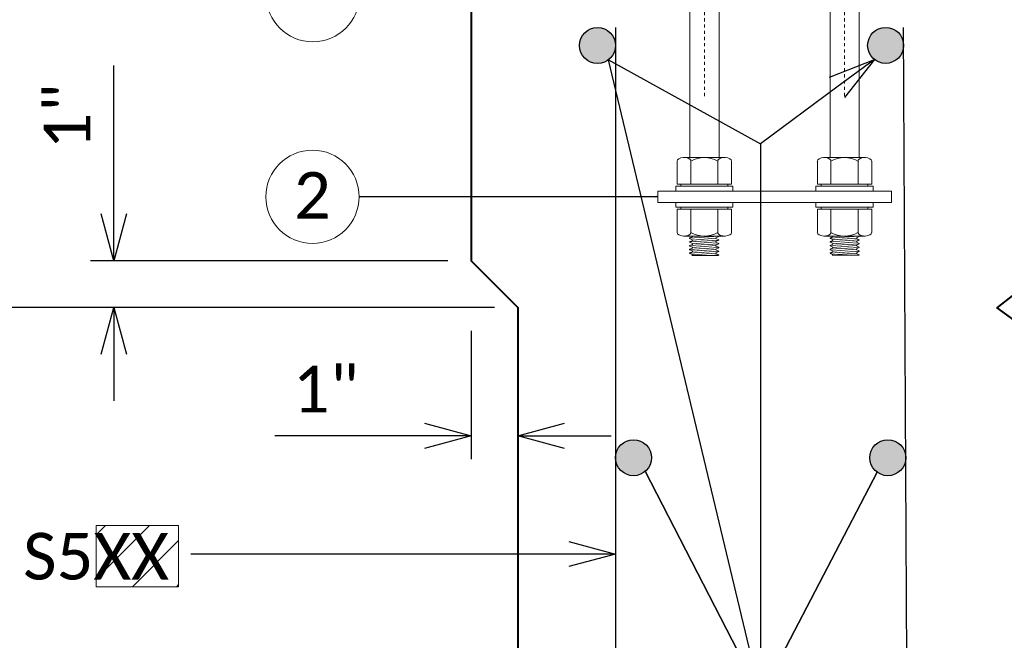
# Model space of a CAD drawing. Extents: x 5346 to 20707, y 13094 to 24070.
# Tile 2 of 14: x 5367 to 5398, y 23876 to 23896. Entities that reach past the tile are written whole.
import ezdxf
from ezdxf import colors
from ezdxf.entities.mleader import LeaderData, LeaderLine
from ezdxf.math import Vec2, Vec3

# ---------------------------------------------------------------- set-up
doc = ezdxf.new("R2010")
doc.units = 0
doc.header["$MEASUREMENT"] = 0
doc.linetypes.add('Wisdot4', pattern=[0.28125, 0.125, -0.0625, 0.03125, -0.0625])
doc.layers.add('B_ANNO_DESIGN_NOTES', color=1, linetype='Continuous', lineweight=18, true_color=0xff0000)
for name, color, linetype, lineweight in [('B_ANNO_DIM', 7, 'Continuous', 18), ('B_CNTR', 1, 'Wisdot4', 18), ('B_CONC_PPT', 12, 'Continuous', 40), ('B_REBAR', 5, 'Continuous', 25), ('B_STEEL_BOLT', 3, 'Continuous', 18)]:
    doc.layers.add(name, color=color, linetype=linetype, lineweight=lineweight)
doc.styles.add('Annotative', font='calibri.ttf', dxfattribs={"height": 0.0625})
doc.styles.get("Standard").update_dxf_attribs({"font": 'calibri.ttf'})
doc.dimstyles.new('Annotative', dxfattribs={"dimscale": 0, "dimtxt": 0.0625, "dimasz": 0.0625, "dimexe": 0.03125, "dimexo": 0.03125, "dimgap": 0.03125, "dimtad": 1, "dimdec": 3, "dimzin": 3, "dimdsep": 46, "dimlunit": 4, "dimtxsty": 'Standard', "dimblk": 'OPEN30', "dimcen": 0.03125, "dimaunit": 1, "dimadec": 0, "dimazin": 3, "dimtfac": 0.75, "dimtdec": 3, "dimtofl": 0, "dimtmove": 0, "dimatfit": 3, "dimldrblk": 'OPEN30', "dimfxl": 1, "dimtfill": 1, "dimfrac": 1, "dimtolj": 1, "dimtzin": 0, "dimarcsym": 0})

# ---------------------------------------------------------------- blocks, each defined once
blk = doc.blocks.new('AnonymousCell11')
at = {"layer": 'B_CNTR', "ltscale": 0.5}
for p, q in [((0.004002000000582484, -4.452638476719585), (0.004002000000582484, 1.399604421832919)), ((3.005502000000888, -4.452638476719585), (3.005502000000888, 1.399604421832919))]:
    blk.add_line(p, q, dxfattribs=at)
at = {"layer": 'B_STEEL_BOLT'}
for p, q in [((-0.1400700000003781, 0.7643819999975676), (-0.308153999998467, 0.7563779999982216)), ((-0.2961479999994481, 0.7643819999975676), (-0.308153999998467, 0.7603799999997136)), ((-0.308153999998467, 0.7523759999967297), (-0.308153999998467, 0.7603799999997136)), ((-0.308153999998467, 0.7523759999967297), (-0.2481239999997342, 0.7243620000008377)), ((0.3161580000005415, 0.7163579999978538), (-0.308153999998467, 0.6763379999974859)), ((-0.2481239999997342, 0.7083539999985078), (-0.308153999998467, 0.6803399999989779)), ((-0.308153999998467, 0.6723359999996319), (-0.308153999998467, 0.6803399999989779)), ((-0.308153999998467, 0.6723359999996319), (-0.2481239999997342, 0.644322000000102)), ((0.3161580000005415, 0.636318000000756), (-0.308153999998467, 0.5962980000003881)), ((-0.2961479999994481, 0.7643819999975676), (0.2681339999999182, 0.7643819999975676)), ((0.2561280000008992, 0.7563779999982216), (-0.2481239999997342, 0.7163579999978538)), ((-0.2481239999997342, 0.7243620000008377), (-0.2481239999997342, 0.7083539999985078)), ((0.2561280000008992, 0.6763379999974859), (-0.2481239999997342, 0.636318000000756)), ((-0.2481239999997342, 0.644322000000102), (-0.2481239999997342, 0.628313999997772)), ((0.2561280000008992, 0.7643819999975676), (0.2561280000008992, 0.7483740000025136)), ((0.2561280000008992, 0.7483740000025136), (0.3161580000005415, 0.7243620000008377)), ((0.3161580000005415, 0.7123559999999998), (0.2561280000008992, 0.6883440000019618)), ((0.2561280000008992, 0.6883440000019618), (0.2561280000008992, 0.6683339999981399)), ((0.2561280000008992, 0.6683339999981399), (0.3161580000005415, 0.644322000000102)), ((0.3161580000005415, 0.7123559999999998), (0.3161580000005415, 0.7203599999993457)), ((0.3161580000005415, 0.632315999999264), (0.3161580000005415, 0.644322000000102)), ((2.861429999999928, 0.7643819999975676), (2.693346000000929, 0.7563779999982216)), ((2.705351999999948, 0.7643819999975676), (2.693346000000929, 0.7603799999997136)), ((2.693346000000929, 0.7523759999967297), (2.693346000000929, 0.7603799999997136)), ((2.693346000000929, 0.7523759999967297), (2.753376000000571, 0.7243620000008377)), ((3.317657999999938, 0.7163579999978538), (2.693346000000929, 0.6763379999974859)), ((2.753376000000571, 0.7083539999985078), (2.693346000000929, 0.6803399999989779)), ((2.693346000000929, 0.6723359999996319), (2.693346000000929, 0.6803399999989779)), ((2.693346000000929, 0.6723359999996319), (2.753376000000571, 0.644322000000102)), ((3.317657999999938, 0.636318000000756), (2.693346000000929, 0.5962980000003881)), ((2.705351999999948, 0.7643819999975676), (3.269634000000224, 0.7643819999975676)), ((3.257628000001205, 0.7563779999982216), (2.753376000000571, 0.7163579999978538)), ((2.753376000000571, 0.7243620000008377), (2.753376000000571, 0.7083539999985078)), ((3.257628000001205, 0.6763379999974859), (2.753376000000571, 0.636318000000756)), ((2.753376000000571, 0.644322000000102), (2.753376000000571, 0.628313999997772)), ((3.257628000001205, 0.7643819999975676), (3.257628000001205, 0.7483740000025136)), ((3.257628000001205, 0.7483740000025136), (3.317657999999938, 0.7243620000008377)), ((3.317657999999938, 0.7123559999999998), (3.257628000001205, 0.6883440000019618)), ((3.257628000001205, 0.6883440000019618), (3.257628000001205, 0.6683339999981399)), ((3.257628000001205, 0.6683339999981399), (3.317657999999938, 0.644322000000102)), ((3.317657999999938, 0.7123559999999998), (3.317657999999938, 0.7203599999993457)), ((3.317657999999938, 0.632315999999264), (3.317657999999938, 0.644322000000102)), ((-0.2481239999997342, 0.628313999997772), (-0.308153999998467, 0.6003000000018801)), ((-0.308153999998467, 0.5922959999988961), (-0.308153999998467, 0.6003000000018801)), ((-0.308153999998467, 0.5922959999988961), (-0.2481239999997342, 0.5642820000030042)), ((0.3161580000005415, 0.5562780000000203), (-0.308153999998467, 0.5162579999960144)), ((-0.2481239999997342, 0.5482740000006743), (-0.308153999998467, 0.5202600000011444)), ((-0.308153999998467, 0.5122560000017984), (-0.308153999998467, 0.5202600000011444)), ((-0.308153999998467, 0.5122560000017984), (-0.2481239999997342, 0.4842419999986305)), ((0.3161580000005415, 0.4762380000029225), (-0.308153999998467, 0.4362179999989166)), ((-0.2481239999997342, 0.4682339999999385), (-0.308153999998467, 0.4402199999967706)), ((-0.308153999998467, 0.4322160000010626), (-0.308153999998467, 0.4402199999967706)), ((-0.308153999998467, 0.4322160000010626), (-0.2481239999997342, 0.4042019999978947)), ((0.2561280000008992, 0.5962980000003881), (-0.2481239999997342, 0.5562780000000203)), ((-0.2481239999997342, 0.5642820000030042), (-0.2481239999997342, 0.5482740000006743)), ((0.2561280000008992, 0.5162579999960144), (-0.2481239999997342, 0.4762380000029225)), ((-0.2481239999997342, 0.4842419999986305), (-0.2481239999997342, 0.4682339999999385)), ((0.2561280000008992, 0.4362179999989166), (-0.2481239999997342, 0.3961979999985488)), ((0.3161580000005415, 0.632315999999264), (0.2561280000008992, 0.6083040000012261)), ((0.2561280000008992, 0.6083040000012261), (0.2561280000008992, 0.5882940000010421)), ((0.2561280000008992, 0.5882940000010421), (0.3161580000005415, 0.5642820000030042)), ((0.3161580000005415, 0.5522759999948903), (0.2561280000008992, 0.5282640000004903)), ((0.2561280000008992, 0.5282640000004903), (0.2561280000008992, 0.5082539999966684)), ((0.2561280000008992, 0.5082539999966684), (0.3161580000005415, 0.4842419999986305)), ((0.3161580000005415, 0.4722359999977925), (0.2561280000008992, 0.4482239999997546)), ((0.2561280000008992, 0.4482239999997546), (0.2561280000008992, 0.4282139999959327)), ((0.2561280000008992, 0.4282139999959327), (0.3161580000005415, 0.4042019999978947)), ((0.3161580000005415, 0.5522759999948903), (0.3161580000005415, 0.5642820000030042)), ((0.3161580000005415, 0.4722359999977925), (0.3161580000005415, 0.4842419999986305)), ((2.753376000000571, 0.628313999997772), (2.693346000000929, 0.6003000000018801)), ((2.693346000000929, 0.5922959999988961), (2.693346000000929, 0.6003000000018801)), ((2.693346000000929, 0.5922959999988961), (2.753376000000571, 0.5642820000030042)), ((3.317657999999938, 0.5562780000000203), (2.693346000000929, 0.5162579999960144)), ((2.753376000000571, 0.5482740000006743), (2.693346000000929, 0.5202600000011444)), ((2.693346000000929, 0.5122560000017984), (2.693346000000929, 0.5202600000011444)), ((2.693346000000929, 0.5122560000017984), (2.753376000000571, 0.4842419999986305)), ((3.317657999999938, 0.4762380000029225), (2.693346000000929, 0.4362179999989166)), ((2.753376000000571, 0.4682339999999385), (2.693346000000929, 0.4402199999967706)), ((2.693346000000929, 0.4322160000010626), (2.693346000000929, 0.4402199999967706)), ((2.693346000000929, 0.4322160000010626), (2.753376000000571, 0.4042019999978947)), ((3.257628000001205, 0.5962980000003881), (2.753376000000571, 0.5562780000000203)), ((2.753376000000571, 0.5642820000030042), (2.753376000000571, 0.5482740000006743)), ((3.257628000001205, 0.5162579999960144), (2.753376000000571, 0.4762380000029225)), ((2.753376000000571, 0.4842419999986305), (2.753376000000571, 0.4682339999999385)), ((3.257628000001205, 0.4362179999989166), (2.753376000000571, 0.3961979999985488)), ((3.317657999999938, 0.632315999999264), (3.257628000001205, 0.6083040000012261)), ((3.257628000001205, 0.6083040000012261), (3.257628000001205, 0.5882940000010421)), ((3.257628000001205, 0.5882940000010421), (3.317657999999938, 0.5642820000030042)), ((3.317657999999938, 0.5522759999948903), (3.257628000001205, 0.5282640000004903)), ((3.257628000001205, 0.5282640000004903), (3.257628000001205, 0.5082539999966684)), ((3.257628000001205, 0.5082539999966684), (3.317657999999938, 0.4842419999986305)), ((3.317657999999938, 0.4722359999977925), (3.257628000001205, 0.4482239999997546)), ((3.257628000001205, 0.4482239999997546), (3.257628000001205, 0.4282139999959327)), ((3.257628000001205, 0.4282139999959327), (3.317657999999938, 0.4042019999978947)), ((3.317657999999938, 0.5522759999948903), (3.317657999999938, 0.5642820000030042)), ((3.317657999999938, 0.4722359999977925), (3.317657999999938, 0.4842419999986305)), ((-0.5802899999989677, 0.2801399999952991), (-0.5802899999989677, -0.2161080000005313)), ((-0.4362179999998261, 0.3561779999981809), (0.4402200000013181, 0.3561779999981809)), ((0.3161580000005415, 0.3961979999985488), (-0.308153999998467, 0.3561779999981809)), ((-0.2481239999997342, 0.3881940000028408), (-0.308153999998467, 0.3601799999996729)), ((-0.308153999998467, 0.3521760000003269), (-0.308153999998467, 0.3601799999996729)), ((-0.2881439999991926, 0.2961479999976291), (-0.2881439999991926, -0.2161080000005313)), ((-0.2481239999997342, 0.4042019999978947), (-0.2481239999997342, 0.3881940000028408)), ((0.3161580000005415, 0.3921959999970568), (0.2561280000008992, 0.3681839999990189)), ((0.2561280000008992, 0.3681839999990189), (0.2561280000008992, 0.3561779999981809)), ((0.2921459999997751, 0.2961479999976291), (0.2921459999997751, -0.2161080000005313)), ((0.3161580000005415, 0.3921959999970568), (0.3161580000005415, 0.4042019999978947)), ((0.5842920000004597, 0.2801399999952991), (0.5842920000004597, -0.2161080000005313)), ((2.421210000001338, 0.2801399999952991), (2.421210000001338, -0.2161080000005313)), ((2.56528199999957, 0.3561779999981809), (3.441720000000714, 0.3561779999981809)), ((3.317657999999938, 0.3961979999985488), (2.693346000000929, 0.3561779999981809)), ((2.753376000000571, 0.3881940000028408), (2.693346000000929, 0.3601799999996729)), ((2.693346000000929, 0.3521760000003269), (2.693346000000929, 0.3601799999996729)), ((2.713356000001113, 0.2961479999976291), (2.713356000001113, -0.2161080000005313)), ((2.753376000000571, 0.4042019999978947), (2.753376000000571, 0.3881940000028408)), ((3.317657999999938, 0.3921959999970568), (3.257628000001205, 0.3681839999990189)), ((3.257628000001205, 0.3681839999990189), (3.257628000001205, 0.3561779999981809)), ((3.293646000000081, 0.2961479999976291), (3.293646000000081, -0.2161080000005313)), ((3.317657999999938, 0.3921959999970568), (3.317657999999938, 0.4042019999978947)), ((3.585792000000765, 0.2801399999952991), (3.585792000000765, -0.2161080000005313)), ((-0.6123059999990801, -0.2601299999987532), (0.6123059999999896, -0.2601299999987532)), ((-0.6123059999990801, -0.3601799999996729), (-0.6123059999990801, -0.2601299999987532)), ((-0.5802899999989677, -0.2161080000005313), (0.5842920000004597, -0.2161080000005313)), ((-0.5002500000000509, -0.2161080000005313), (-0.5002500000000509, -0.2601299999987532)), ((-0.3081539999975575, -5.76809399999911), (-0.3081539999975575, -0.3601799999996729)), ((0.316158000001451, -5.76809399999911), (0.316158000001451, -0.3601799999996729)), ((0.5042520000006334, -0.2161080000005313), (0.5042520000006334, -0.2601299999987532)), ((0.6123059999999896, -0.3601799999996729), (0.6123059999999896, -0.2601299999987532)), ((0.6123059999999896, -0.3481739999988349), (0.6123059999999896, -0.2601299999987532)), ((2.389194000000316, -0.2601299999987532), (3.613806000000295, -0.2601299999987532)), ((2.389194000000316, -0.3601799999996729), (2.389194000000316, -0.2601299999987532)), ((2.421210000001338, -0.2161080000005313), (3.585792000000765, -0.2161080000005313)), ((2.501250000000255, -0.2161080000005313), (2.501250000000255, -0.2601299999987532)), ((2.693346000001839, -5.76809399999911), (2.693346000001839, -0.3601799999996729)), ((3.317658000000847, -5.76809399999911), (3.317658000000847, -0.3601799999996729)), ((3.505752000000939, -0.2161080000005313), (3.505752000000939, -0.2601299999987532)), ((3.613806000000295, -0.3601799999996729), (3.613806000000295, -0.2601299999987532)), ((3.613806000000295, -0.3481739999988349), (3.613806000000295, -0.2601299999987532)), ((-0.5802899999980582, -5.844132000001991), (-0.5802899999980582, -6.340379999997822)), ((-0.4362179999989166, -5.76809399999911), (0.4402200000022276, -5.76809399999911)), ((-0.2881439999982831, -5.828124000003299), (-0.2881439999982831, -6.340379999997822)), ((0.2921460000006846, -5.828124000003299), (0.2921460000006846, -6.340379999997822)), ((0.5842920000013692, -5.844132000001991), (0.5842920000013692, -6.340379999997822)), ((2.421210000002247, -5.844132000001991), (2.421210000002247, -6.340379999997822)), ((2.565282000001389, -5.76809399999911), (3.441720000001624, -5.76809399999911)), ((2.713356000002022, -5.828124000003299), (2.713356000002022, -6.340379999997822)), ((3.29364600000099, -5.828124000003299), (3.29364600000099, -6.340379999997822)), ((3.585792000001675, -5.844132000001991), (3.585792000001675, -6.340379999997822)), ((-0.6123059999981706, -6.384401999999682), (0.6123060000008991, -6.384401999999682)), ((-0.6123059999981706, -6.484452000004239), (-0.6123059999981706, -6.384401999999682)), ((-0.5802899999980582, -6.340379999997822), (0.5842920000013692, -6.340379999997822)), ((-0.5002499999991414, -6.340379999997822), (-0.5002499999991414, -6.384401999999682)), ((0.5042520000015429, -6.340379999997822), (0.5042520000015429, -6.384401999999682)), ((0.6123060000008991, -6.484452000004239), (0.6123060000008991, -6.384401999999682)), ((0.6123060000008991, -6.472445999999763), (0.6123060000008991, -6.384401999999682)), ((2.389194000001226, -6.384401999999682), (3.613806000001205, -6.384401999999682)), ((2.389194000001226, -6.484452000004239), (2.389194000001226, -6.384401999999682)), ((2.421210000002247, -6.340379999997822), (3.585792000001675, -6.340379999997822)), ((2.501250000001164, -6.340379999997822), (2.501250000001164, -6.384401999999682)), ((3.505752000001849, -6.340379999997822), (3.505752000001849, -6.384401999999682)), ((3.613806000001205, -6.484452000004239), (3.613806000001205, -6.384401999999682)), ((3.613806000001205, -6.472445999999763), (3.613806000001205, -6.384401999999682)), ((-0.6129240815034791, -6.732576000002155), (-0.6129240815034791, -6.832625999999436)), ((0.6116879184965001, -6.732576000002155), (0.6116879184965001, -6.832625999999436)), ((0.6116879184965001, -6.744581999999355), (0.6116879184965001, -6.832625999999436)), ((2.389194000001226, -6.732576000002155), (2.389194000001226, -6.832626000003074)), ((3.613806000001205, -6.732576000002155), (3.613806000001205, -6.832626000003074)), ((3.613806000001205, -6.744581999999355), (3.613806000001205, -6.832626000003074)), ((-0.6129240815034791, -6.832625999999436), (0.6116879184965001, -6.832625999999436)), ((-0.5809080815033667, -7.372895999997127), (-0.5809080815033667, -6.876647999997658)), ((-0.5809080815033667, -6.876647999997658), (0.5836739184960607, -6.876647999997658)), ((-0.5008680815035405, -6.876647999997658), (-0.5008680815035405, -6.832625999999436)), ((-0.2887620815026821, -7.388903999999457), (-0.2887620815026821, -6.876647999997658)), ((0.2915279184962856, -7.388903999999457), (0.2915279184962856, -6.876647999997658)), ((0.5036339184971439, -6.876647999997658), (0.5036339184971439, -6.832625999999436)), ((0.5836739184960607, -7.372895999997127), (0.5836739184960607, -6.876647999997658)), ((2.389194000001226, -6.832626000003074), (3.613806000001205, -6.832626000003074)), ((2.421210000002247, -7.372896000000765), (2.421210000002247, -6.876648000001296)), ((2.421210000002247, -6.876648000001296), (3.585792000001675, -6.876648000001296)), ((2.501250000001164, -6.876648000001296), (2.501250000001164, -6.832626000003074)), ((2.713356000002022, -7.388904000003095), (2.713356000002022, -6.876648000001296)), ((3.29364600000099, -7.388904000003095), (3.29364600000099, -6.876648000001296)), ((3.505752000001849, -6.876648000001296), (3.505752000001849, -6.832626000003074)), ((3.585792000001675, -7.372896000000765), (3.585792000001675, -6.876648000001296)), ((-0.4368360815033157, -7.44893399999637), (0.4396019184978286, -7.44893399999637)), ((-0.31423333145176, -7.494257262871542), (0.3100786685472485, -7.454237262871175)), ((-0.31423333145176, -7.490255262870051), (-0.2542033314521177, -7.466243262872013)), ((-0.31423333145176, -7.490255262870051), (-0.31423333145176, -7.502261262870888)), ((-0.2542033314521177, -7.526273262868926), (-0.31423333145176, -7.502261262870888)), ((-0.31423333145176, -7.574297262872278), (0.3100786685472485, -7.53427726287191)), ((-0.31423333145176, -7.570295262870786), (-0.2542033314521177, -7.546283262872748)), ((-0.31423333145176, -7.570295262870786), (-0.31423333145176, -7.582301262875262)), ((-0.2542033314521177, -7.606313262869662), (-0.31423333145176, -7.582301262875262)), ((-0.2542033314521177, -7.466243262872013), (-0.2542033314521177, -7.454237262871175)), ((-0.2542033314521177, -7.53427726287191), (0.2500486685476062, -7.494257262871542)), ((-0.2542033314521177, -7.546283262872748), (-0.2542033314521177, -7.526273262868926)), ((-0.2542033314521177, -7.614317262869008), (0.2500486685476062, -7.574297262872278)), ((0.2500486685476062, -7.486253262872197), (0.3100786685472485, -7.458239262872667)), ((0.2500486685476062, -7.502261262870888), (0.2500486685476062, -7.486253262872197)), ((0.3100786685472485, -7.530275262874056), (0.2500486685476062, -7.502261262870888)), ((0.2500486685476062, -7.566293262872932), (0.3100786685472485, -7.538279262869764)), ((0.2500486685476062, -7.582301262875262), (0.2500486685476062, -7.566293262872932)), ((0.3100786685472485, -7.610315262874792), (0.2500486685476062, -7.582301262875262)), ((0.3100786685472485, -7.450235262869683), (0.3100786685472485, -7.458239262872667)), ((0.3100786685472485, -7.530275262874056), (0.3100786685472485, -7.538279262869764)), ((2.565282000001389, -7.448934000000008), (3.441720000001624, -7.448934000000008)), ((2.692720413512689, -7.492472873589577), (3.317032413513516, -7.452452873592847)), ((2.692720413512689, -7.488470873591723), (2.75275041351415, -7.464458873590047)), ((2.692720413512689, -7.488470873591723), (2.692720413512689, -7.500476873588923)), ((2.75275041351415, -7.524488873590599), (2.692720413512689, -7.500476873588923)), ((2.692720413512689, -7.572512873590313), (3.317032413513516, -7.532492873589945)), ((2.692720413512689, -7.568510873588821), (2.75275041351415, -7.544498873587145)), ((2.692720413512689, -7.568510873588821), (2.692720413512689, -7.580516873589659)), ((2.75275041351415, -7.604528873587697), (2.692720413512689, -7.580516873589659)), ((2.75275041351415, -7.464458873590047), (2.75275041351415, -7.452452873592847)), ((2.75275041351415, -7.532492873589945), (3.257002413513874, -7.492472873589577)), ((2.75275041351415, -7.544498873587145), (2.75275041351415, -7.524488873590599)), ((2.75275041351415, -7.612532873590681), (3.257002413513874, -7.572512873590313)), ((3.257002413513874, -7.484468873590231), (3.317032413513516, -7.456454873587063)), ((3.257002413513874, -7.500476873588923), (3.257002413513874, -7.484468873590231)), ((3.317032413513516, -7.528490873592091), (3.257002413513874, -7.500476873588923)), ((3.257002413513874, -7.564508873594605), (3.317032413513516, -7.536494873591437)), ((3.257002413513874, -7.580516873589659), (3.257002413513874, -7.564508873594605)), ((3.317032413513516, -7.608530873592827), (3.257002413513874, -7.580516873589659)), ((3.317032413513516, -7.448450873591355), (3.317032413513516, -7.456454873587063)), ((3.317032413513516, -7.528490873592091), (3.317032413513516, -7.536494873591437)), ((-0.31423333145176, -7.654337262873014), (0.3100786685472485, -7.614317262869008)), ((-0.31423333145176, -7.650335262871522), (-0.2542033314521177, -7.626323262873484)), ((-0.31423333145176, -7.650335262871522), (-0.31423333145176, -7.66234126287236)), ((-0.2542033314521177, -7.686353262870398), (-0.31423333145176, -7.66234126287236)), ((-0.31423333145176, -7.73437726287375), (0.3100786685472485, -7.694357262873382)), ((-0.31423333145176, -7.730375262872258), (-0.2542033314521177, -7.70636326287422)), ((-0.31423333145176, -7.730375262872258), (-0.31423333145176, -7.742381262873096)), ((-0.2542033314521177, -7.766393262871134), (-0.31423333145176, -7.742381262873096)), ((-0.31423333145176, -7.814417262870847), (0.3100786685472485, -7.77439726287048)), ((-0.31423333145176, -7.810415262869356), (-0.2542033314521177, -7.786403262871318)), ((-0.2542033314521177, -7.626323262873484), (-0.2542033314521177, -7.606313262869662)), ((-0.2542033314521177, -7.694357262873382), (0.2500486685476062, -7.654337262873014)), ((-0.2542033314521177, -7.70636326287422), (-0.2542033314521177, -7.686353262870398)), ((-0.2542033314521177, -7.77439726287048), (0.2500486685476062, -7.73437726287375)), ((-0.2542033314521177, -7.786403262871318), (-0.2542033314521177, -7.766393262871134)), ((0.2500486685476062, -7.646333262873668), (0.3100786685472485, -7.618319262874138)), ((0.2500486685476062, -7.66234126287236), (0.2500486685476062, -7.646333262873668)), ((0.3100786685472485, -7.69035526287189), (0.2500486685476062, -7.66234126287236)), ((0.2500486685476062, -7.726373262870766), (0.3100786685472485, -7.698359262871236)), ((0.2500486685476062, -7.742381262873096), (0.2500486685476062, -7.726373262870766)), ((0.3100786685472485, -7.770395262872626), (0.2500486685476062, -7.742381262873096)), ((0.2500486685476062, -7.806413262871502), (0.3100786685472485, -7.778399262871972)), ((0.3100786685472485, -7.610315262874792), (0.3100786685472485, -7.618319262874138)), ((0.3100786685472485, -7.69035526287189), (0.3100786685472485, -7.698359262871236)), ((0.3100786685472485, -7.770395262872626), (0.3100786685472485, -7.778399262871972)), ((2.692720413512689, -7.652552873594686), (3.317032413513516, -7.612532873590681)), ((2.692720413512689, -7.648550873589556), (2.75275041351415, -7.624538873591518)), ((2.692720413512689, -7.648550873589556), (2.692720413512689, -7.660556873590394)), ((2.75275041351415, -7.684568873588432), (2.692720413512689, -7.660556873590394)), ((2.692720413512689, -7.732592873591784), (3.317032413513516, -7.692572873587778)), ((2.692720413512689, -7.728590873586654), (2.75275041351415, -7.704578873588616)), ((2.692720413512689, -7.728590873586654), (2.692720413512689, -7.74059687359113)), ((2.75275041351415, -7.764608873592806), (2.692720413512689, -7.74059687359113)), ((2.692720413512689, -7.81263287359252), (3.317032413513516, -7.772612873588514)), ((2.692720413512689, -7.808630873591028), (2.75275041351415, -7.78461887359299)), ((2.75275041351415, -7.624538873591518), (2.75275041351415, -7.604528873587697)), ((2.75275041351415, -7.692572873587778), (3.257002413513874, -7.652552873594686)), ((2.75275041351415, -7.704578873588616), (2.75275041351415, -7.684568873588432)), ((2.75275041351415, -7.772612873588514), (3.257002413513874, -7.732592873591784)), ((2.75275041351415, -7.78461887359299), (2.75275041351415, -7.764608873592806)), ((3.257002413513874, -7.644548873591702), (3.317032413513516, -7.616534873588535)), ((3.257002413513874, -7.660556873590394), (3.257002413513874, -7.644548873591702)), ((3.317032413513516, -7.688570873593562), (3.257002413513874, -7.660556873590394)), ((3.257002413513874, -7.724588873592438), (3.317032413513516, -7.696574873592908)), ((3.257002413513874, -7.74059687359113), (3.257002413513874, -7.724588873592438)), ((3.317032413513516, -7.76861087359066), (3.257002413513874, -7.74059687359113)), ((3.257002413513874, -7.804628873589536), (3.317032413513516, -7.776614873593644)), ((3.317032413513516, -7.608530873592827), (3.317032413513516, -7.616534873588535)), ((3.317032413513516, -7.688570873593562), (3.317032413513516, -7.696574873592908)), ((3.317032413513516, -7.76861087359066), (3.317032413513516, -7.776614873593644)), ((-0.31423333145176, -7.810415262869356), (-0.31423333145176, -7.818419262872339)), ((-0.2542033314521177, -7.846433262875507), (-0.31423333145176, -7.822421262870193)), ((0.2980726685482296, -7.862441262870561), (-0.2662093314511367, -7.862441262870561)), ((-0.2542033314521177, -7.854437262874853), (0.2500486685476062, -7.814417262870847)), ((-0.2542033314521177, -7.862441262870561), (-0.2542033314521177, -7.846433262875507)), ((0.14199466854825, -7.862441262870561), (0.3100786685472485, -7.854437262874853)), ((0.2500486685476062, -7.822421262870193), (0.2500486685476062, -7.806413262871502)), ((0.3100786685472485, -7.850435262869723), (0.2500486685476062, -7.822421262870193)), ((0.2980726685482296, -7.862441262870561), (0.3100786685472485, -7.858439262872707)), ((0.3100786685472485, -7.850435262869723), (0.3100786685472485, -7.858439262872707)), ((2.692720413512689, -7.808630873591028), (2.692720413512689, -7.816634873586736)), ((2.75275041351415, -7.844648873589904), (2.692720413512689, -7.820636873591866)), ((3.305026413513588, -7.860656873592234), (2.740744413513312, -7.860656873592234)), ((2.75275041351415, -7.85265287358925), (3.257002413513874, -7.81263287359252)), ((2.75275041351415, -7.860656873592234), (2.75275041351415, -7.844648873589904)), ((3.148948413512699, -7.860656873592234), (3.317032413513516, -7.85265287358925)), ((3.257002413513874, -7.820636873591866), (3.257002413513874, -7.804628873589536)), ((3.317032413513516, -7.848650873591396), (3.257002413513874, -7.820636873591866)), ((3.305026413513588, -7.860656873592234), (3.317032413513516, -7.856654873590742)), ((3.317032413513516, -7.848650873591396), (3.317032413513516, -7.856654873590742))]:
    blk.add_line(p, q, dxfattribs=at)
at = {"layer": 'B_STEEL_BOLT', "flags": 128}
blk.add_lwpolyline([(-0.9964979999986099, -6.732576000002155), (4.006002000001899, -6.732576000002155), (4.006002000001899, -6.484452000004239), (-0.9964979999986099, -6.484452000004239), (-0.9964979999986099, -6.732576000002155)], dxfattribs=at)
at = {"layer": 'B_STEEL_BOLT'}
for centre, start, end in [((0.0001182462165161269, -0.2309161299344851), 60.46839722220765, 119.4241666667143), ((3.001618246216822, -0.2309161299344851), 60.46839722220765, 119.4241666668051), ((0.0001182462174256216, -6.355188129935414), 60.46839722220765, 119.4241666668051), ((3.001618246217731, -6.355188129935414), 60.46839722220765, 119.4241666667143), ((-0.0004998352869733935, -6.861839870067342), 240.5758333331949, 299.5316027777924), ((3.001618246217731, -6.86183987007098), 240.5758333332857, 299.5316027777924)]:
    blk.add_arc(centre, 0.5873679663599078, start, end, dxfattribs=at)
for centre, major_axis, start_param, end_param in [((-0.4331365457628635, 0.2796073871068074), (0.1476694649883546, 0), 0.2322546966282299, 3.141592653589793), ((0.4348796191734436, 0.2796073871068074), (-0.1476694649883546, 1.808429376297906e-17), 3.141592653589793, 6.050930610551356), ((2.568363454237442, 0.2796073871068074), (0.1476694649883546, 0), 0.2322546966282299, 3.141592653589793), ((3.43637961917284, 0.2796073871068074), (-0.1476694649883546, 1.808429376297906e-17), 3.141592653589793, 6.050930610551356), ((-0.433136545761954, -5.844664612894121), (0.1476694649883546, 0), 0.2322546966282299, 3.141592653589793), ((0.4348796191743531, -5.844664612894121), (-0.1476694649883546, 1.808429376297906e-17), 3.141592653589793, 6.050930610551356), ((2.568363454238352, -5.844664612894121), (0.1476694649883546, 0), 0.2322546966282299, 3.141592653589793), ((3.436379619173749, -5.844664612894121), (-0.1476694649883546, 1.808429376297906e-17), 3.141592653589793, 6.050930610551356), ((-0.4337546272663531, -7.372363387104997), (0.1476694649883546, 0), 3.141592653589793, 6.050930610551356), ((0.4342615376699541, -7.372363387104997), (-0.1476694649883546, -8.366270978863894e-17), 0.2322546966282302, 3.141592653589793), ((2.568363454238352, -7.372363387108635), (0.1476694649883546, 0), 3.141592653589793, 6.050930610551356), ((3.436379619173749, -7.372363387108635), (-0.1476694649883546, -8.366270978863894e-17), 0.2322546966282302, 3.141592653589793)]:
    blk.add_ellipse(centre, major_axis=major_axis, ratio=0.5185220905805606, start_param=start_param, end_param=end_param, dxfattribs=at)
blk = doc.blocks.new('_Open30')
at = {"color": 0, "linetype": 'ByBlock', "lineweight": -2}
for p, q in [((-1, 0.26794919), (0, 0)), ((0, 0), (-1, -0.26794919)), ((0, 0), (-1, 0))]:
    blk.add_line(p, q, dxfattribs=at)
blk = doc.blocks.new('*D41')
at = {"layer": 'B_ANNO_DIM', "color": 0, "lineweight": -2, "transparency": 16777216}
for p, q in [((5365.675979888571, 23887.97234653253), (5365.675979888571, 23896.95880246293)), ((5381.866000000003, 23886.47234653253), (5364.925979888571, 23886.47234653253))]:
    blk.add_line(p, q, dxfattribs=at)
at = {"layer": 'Defpoints', "color": 0, "transparency": 16777216}
for p in [(5365.675979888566, 23898.45880246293), (5365.675979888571, 23898.45880246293), (5382.616000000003, 23886.47234653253)]:
    blk.add_point(p, dxfattribs=at)
at = {"layer": 'B_ANNO_DIM', "color": 0, "lineweight": -2, "transparency": 16777216, "xscale": 1.5, "yscale": 1.5, "zscale": 1.5}
for p, rotation in [((5365.675979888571, 23898.45880246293), 90), ((5365.675979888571, 23886.47234653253), 270)]:
    blk.add_blockref('_Open30', p, dxfattribs=dict(at, rotation=rotation))
at = {"layer": 'B_ANNO_DIM', "color": 0, "transparency": 16777216, "insert": (5364.157518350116, 23892.46557449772), "char_height": 1.5, "attachment_point": 5, "rotation": 90, "bg_fill": 3, "box_fill_scale": 1.25, "bg_fill_color": 256, "bg_fill_true_color": 13158600, "bg_fill_transparency": 0}
blk.add_mtext('\\A1;8"', dxfattribs=at)
blk = doc.blocks.new('*D42')
at = {"layer": 'B_ANNO_DIM', "color": 0, "lineweight": -2, "transparency": 16777216}
for p, q in [((5381.116000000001, 23885.72234653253), (5381.116000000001, 23881.59832435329)), ((5379.616000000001, 23882.34832435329), (5374.816000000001, 23882.34832435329)), ((5384.116000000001, 23882.34832435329), (5385.616000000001, 23882.34832435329))]:
    blk.add_line(p, q, dxfattribs=at)
at = {"layer": 'Defpoints', "color": 0, "transparency": 16777216}
for p in [(5381.116000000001, 23886.47234653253), (5382.616000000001, 23882.34832435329), (5382.616000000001, 23882.34832435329)]:
    blk.add_point(p, dxfattribs=at)
at = {"layer": 'B_ANNO_DIM', "color": 0, "lineweight": -2, "transparency": 16777216, "xscale": 1.5, "yscale": 1.5, "zscale": 1.5}
blk.add_blockref('_Open30', (5381.116000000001, 23882.34832435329), dxfattribs=at)
at = {"layer": 'B_ANNO_DIM', "color": 0, "lineweight": -2, "transparency": 16777216, "xscale": 1.5, "yscale": 1.5, "zscale": 1.5, "rotation": 180}
blk.add_blockref('_Open30', (5382.616000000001, 23882.34832435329), dxfattribs=at)
at = {"layer": 'B_ANNO_DIM', "color": 0, "transparency": 16777216, "insert": (5376.448692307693, 23883.85005512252), "char_height": 1.5, "attachment_point": 5, "bg_fill": 3, "box_fill_scale": 1.25, "bg_fill_color": 256, "bg_fill_true_color": 13158600, "bg_fill_transparency": 0}
blk.add_mtext('\\A1;1"', dxfattribs=at)
blk = doc.blocks.new('*D43')
at = {"layer": 'B_ANNO_DIM', "color": 0, "lineweight": -2, "transparency": 16777216}
for p, q in [((5369.640078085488, 23889.47234653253), (5369.640078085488, 23894.23773114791)), ((5380.366000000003, 23887.97234653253), (5368.890078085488, 23887.97234653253)), ((5369.640078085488, 23884.97234653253), (5369.640078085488, 23883.47234653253))]:
    blk.add_line(p, q, dxfattribs=at)
at = {"layer": 'Defpoints', "color": 0, "transparency": 16777216}
for p in [(5369.640078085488, 23887.97234653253), (5381.116000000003, 23887.97234653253), (5369.64007808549, 23886.47234653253)]:
    blk.add_point(p, dxfattribs=at)
at = {"layer": 'B_ANNO_DIM', "color": 0, "lineweight": -2, "transparency": 16777216, "xscale": 1.5, "yscale": 1.5, "zscale": 1.5}
for p, rotation in [((5369.640078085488, 23887.97234653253), 270), ((5369.640078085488, 23886.47234653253), 90)]:
    blk.add_blockref('_Open30', p, dxfattribs=dict(at, rotation=rotation))
at = {"layer": 'B_ANNO_DIM', "color": 0, "transparency": 16777216, "insert": (5368.138347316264, 23892.60503884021), "char_height": 1.5, "attachment_point": 5, "rotation": 90, "bg_fill": 3, "box_fill_scale": 1.25, "bg_fill_color": 256, "bg_fill_true_color": 13158600, "bg_fill_transparency": 0}
blk.add_mtext('\\A1;1"', dxfattribs=at)
blk = doc.blocks.new('INS_RAILCOMB3T_BASE')
at = {"layer": 'B_ANNO_DESIGN_NOTES'}
h = blk.add_hatch(dxfattribs=at)
h.set_pattern_fill('ANSI31', color=256, scale=8)
h.set_pattern_definition([(45, (16.40228320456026, 185.5635217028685), (-0.7071067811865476, 0.7071067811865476), [])])
h.paths.add_polyline_path([(22.83019235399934, 61.68831080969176), (25.47915895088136, 61.68831080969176), (25.47915895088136, 59.7213288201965), (22.83019235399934, 59.7213288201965)])
at = {"layer": 'B_REBAR'}
h = blk.add_hatch(color=256, dxfattribs=at)
edge = h.paths.add_edge_path()
edge.add_arc((38.93548869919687, 77.09788774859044), 0.57852, 0, 360)
h = blk.add_hatch(color=256, dxfattribs=at)
edge = h.paths.add_edge_path()
edge.add_arc((48.19551828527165, 77.1040753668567), 0.57852, 0, 360)
h = blk.add_hatch(color=256, dxfattribs=at)
edge = h.paths.add_edge_path()
edge.add_arc((40.09252869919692, 63.86440774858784), 0.57852, 0, 360)
h = blk.add_hatch(color=256, dxfattribs=at)
edge = h.paths.add_edge_path()
edge.add_arc((48.26632719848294, 63.86369783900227), 0.57852, 0, 360)
at = {"layer": 'B_ANNO_DESIGN_NOTES'}
blk.add_lwpolyline([(22.83019235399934, 61.68831080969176), (25.47915895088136, 61.68831080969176), (25.47915895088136, 59.7213288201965), (22.83019235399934, 59.7213288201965)], close=True, dxfattribs=at)
at = {"layer": 'B_CONC_PPT', "flags": 128}
blk.add_lwpolyline([(52.87375279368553, 32.67640774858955), (52.87375279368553, 67.8854690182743), (51.78123310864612, 68.67640774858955), (52.87375279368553, 69.5343751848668), (52.87375279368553, 79.5041636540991), (51.70150869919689, 80.67640774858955), (36.00175279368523, 80.67640774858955), (34.87375279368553, 79.54840774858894), (34.87375279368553, 70.18995181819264), (36.37375279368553, 68.68995181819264), (36.37375279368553, 32.67640774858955)], dxfattribs=at)
at = {"layer": 'B_REBAR', "flags": 128}
blk.add_lwpolyline([(39.51400869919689, 77.67640774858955), (39.51400869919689, 39.04220362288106, 0.9999999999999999), (48.9775913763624, 39.04220362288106), (48.77097752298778, 77.67639947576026)], format="xyb", dxfattribs=at)
at = {"layer": 'B_REBAR'}
for centre in [(38.93548869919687, 77.09788774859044), (48.19551828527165, 77.1040753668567), (40.09252869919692, 63.86440774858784), (48.26632719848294, 63.86369783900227)]:
    blk.add_circle(centre, 0.57852, dxfattribs=at)
at = {"xscale": 1.500029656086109, "yscale": 1.500029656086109, "zscale": 1.500029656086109}
blk.add_blockref('AnonymousCell11', (42.36891987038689, 82.15520818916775), dxfattribs=at)
at = {"layer": 'B_ANNO_DIM', "style": 'Annotative'}
for tag, p in [('SHT', (195.6155375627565, 204.5169053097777)), ('BAR15', (345.6115918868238, 131.0624470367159)), ('SPA3', (173.5596540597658, 121.2896680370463)), ('DIM1', (189.749927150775, 121.3361886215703)), ('BAR12', (20.48248101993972, 59.95043916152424)), ('BAR13', (20.50314153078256, 55.44165593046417)), ('BAR14', (20.50775280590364, 28.90893566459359))]:
    blk.add_attdef(tag, p, '', height=1.5, dxfattribs=at)
at = {"layer": 'B_ANNO_DIM'}
ml = blk.add_multileader_mtext('Standard', dxfattribs=at)
ml.set_content(' ', color=256)
ml.set_leader_properties()
ml.set_arrow_properties(name='OPEN30')
ml.build(insert=Vec2(0, 0))
ml.multileader.update_dxf_attribs({"text_right_attachment_type": 3, "dogleg_length": 0.0625, "arrow_head_size": 1.5, "scale": 24})
ctx = ml.context
ctx.base_point, ctx.scale, ctx.char_height, ctx.arrow_head_size, ctx.landing_gap_size, ctx.plane_origin = Vec3(23.84064525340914, 60.76747321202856), 24, 1.5, 1.5, 0.75, Vec3(39.88900869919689, 60.76747321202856)
ctx.right_attachment = 3
notes = []
notes.append((ctx, [(0, (1, 1, 0), (27.37487602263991, 60.76747321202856), (-1, 0), 1.5, [(0, [(39.51400869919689, 60.76747321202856), (28.26407051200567, 60.76747321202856), (27.89104890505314, 60.76747321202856)], 0, [])])]))
ctx.mtext.insert, ctx.mtext.flow_direction = Vec3(24.59064525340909, 61.51747321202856), 5
for ctx, leaders in notes:
    for number, flags, end, landing, length, lines in leaders:
        leader = LeaderData()
        leader.index, (leader.has_last_leader_line, leader.has_dogleg_vector, leader.attachment_direction) = number, flags
        leader.last_leader_point, leader.dogleg_vector, leader.dogleg_length = Vec3(end), Vec3(landing), length
        for number, points, colour, breaks in lines:
            line = LeaderLine()
            line.index, line.vertices, line.color, line.breaks = number, Vec3.list(points), colors.encode_raw_color(colour), breaks
            leader.lines.append(line)
        ctx.leaders.append(leader)
dim = blk.add_linear_dim(base=(19.43373268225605, 80.6764077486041), p1=(36.37375279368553, 68.68995181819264), p2=(19.43373268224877, 80.67640774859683), angle=90, text='8"', dimstyle='Annotative', dxfattribs=at)
dim.commit()
dim.dimension.update_dxf_attribs({"geometry": '*D41', "text_midpoint": (17.91527114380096, 74.68317978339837), "insert": (-5346.242247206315, -23817.78239471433)})
blk.add_circle((29.78998255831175, 78.71397771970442), 1.497392, dxfattribs=at)
dim = blk.add_linear_dim(base=(36.37375279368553, 64.56592963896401), p1=(34.87375279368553, 68.68995181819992), p2=(36.37375279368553, 64.56592963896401), text='1"', dimstyle='Annotative', dxfattribs=at)
dim.commit()
dim.dimension.update_dxf_attribs({"geometry": '*D42', "text_midpoint": (30.20644510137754, 64.56592963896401), "dimtype": 128, "insert": (-5346.242247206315, -23817.78239471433)})
dim = blk.add_linear_dim(base=(23.39783087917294, 70.18995181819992), p1=(23.39783087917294, 68.68995181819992), p2=(34.87375279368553, 70.18995181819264), angle=90, text='1"', dimstyle='Annotative', dxfattribs=at)
dim.commit()
dim.dimension.update_dxf_attribs({"geometry": '*D43', "text_midpoint": (23.39783087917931, 74.82264412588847), "dimtype": 128, "insert": (-5346.242247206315, -23817.78239471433)})
blk.add_circle((29.77978713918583, 72.24224120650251), 1.497392, dxfattribs=at)
at = {"layer": 'B_ANNO_DIM', "insert": (29.77599596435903, 72.28557827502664), "char_height": 1.5, "width": 3.189236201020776, "attachment_point": 5, "style": 'Annotative'}
blk.add_mtext('2', dxfattribs=at)
at = {"layer": 'B_ANNO_DIM'}
blk.add_leader([(40.87414331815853, 72.24224120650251), (31.27717913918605, 72.24224120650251)], dimstyle='Annotative', override={"dimscale": 0, "dimgap": 0.03125, "dimtad": 0}, dxfattribs=at)
ml = blk.add_multileader_mtext('Standard', dxfattribs=at)
ml.set_content(' ', color=256)
ml.set_leader_properties()
ml.set_arrow_properties(name='OPEN30')
ml.build(insert=Vec2(0, 0))
ml.multileader.update_dxf_attribs({"text_right_attachment_type": 3, "dogleg_length": 0.0625, "arrow_head_size": 1.5, "scale": 24})
ctx = ml.context
ctx.base_point, ctx.scale, ctx.char_height, ctx.arrow_head_size, ctx.landing_gap_size, ctx.plane_origin = Vec3(23.8491796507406, 56.2218665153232), 24, 1.5, 1.5, 0.75, Vec3(47.83382331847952, 76.65256441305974)
ctx.right_attachment = 3
notes = []
notes.append((ctx, [(0, (1, 1, 0), (29.9173985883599, 56.2218665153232), (-1, 0), 4.033988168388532, [(7, [(47.83382331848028, 76.65256441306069), (44.17942794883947, 73.94150965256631), (44.17942794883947, 56.2218665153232), (48.28568965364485, 36.57864092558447), (44.17942794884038, 41.40021877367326), (44.17942794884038, 56.2218665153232), (40.92473290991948, 37.69371165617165), (44.17942794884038, 41.40021877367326), (44.17942794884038, 56.2218665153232), (39.28995275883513, 76.64067814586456), (44.17942794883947, 73.94150965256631), (44.17942794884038, 56.2218665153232), (47.88742058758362, 49.85172565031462), (44.17942794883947, 56.2218665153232), (40.9514837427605, 49.85479176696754), (44.17942794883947, 56.2218665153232), (47.92377744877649, 63.397495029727), (44.17942794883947, 56.2218665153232), (40.47101954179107, 63.42688052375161), (44.17942794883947, 56.2218665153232)], 0, [])])]))
ctx.mtext.insert, ctx.mtext.flow_direction = Vec3(24.59917965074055, 56.9718665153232), 5
for ctx, leaders in notes:
    for number, flags, end, landing, length, lines in leaders:
        leader = LeaderData()
        leader.index, (leader.has_last_leader_line, leader.has_dogleg_vector, leader.attachment_direction) = number, flags
        leader.last_leader_point, leader.dogleg_vector, leader.dogleg_length = Vec3(end), Vec3(landing), length
        for number, points, colour, breaks in lines:
            line = LeaderLine()
            line.index, line.vertices, line.color, line.breaks = number, Vec3.list(points), colors.encode_raw_color(colour), breaks
            leader.lines.append(line)
        ctx.leaders.append(leader)

msp = doc.modelspace()

# ---------------------------------------------------------------- block references
ref = msp.add_blockref('INS_RAILCOMB3T_BASE', (5346.242247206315, 23817.78239471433))
ref.add_attrib('BAR12', 'S5XX', (5366.724728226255, 23877.73283387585), dxfattribs={"layer": 'B_ANNO_DIM', "height": 1.5, "style": 'Annotative'})

doc.saveas('drawing.dxf')
